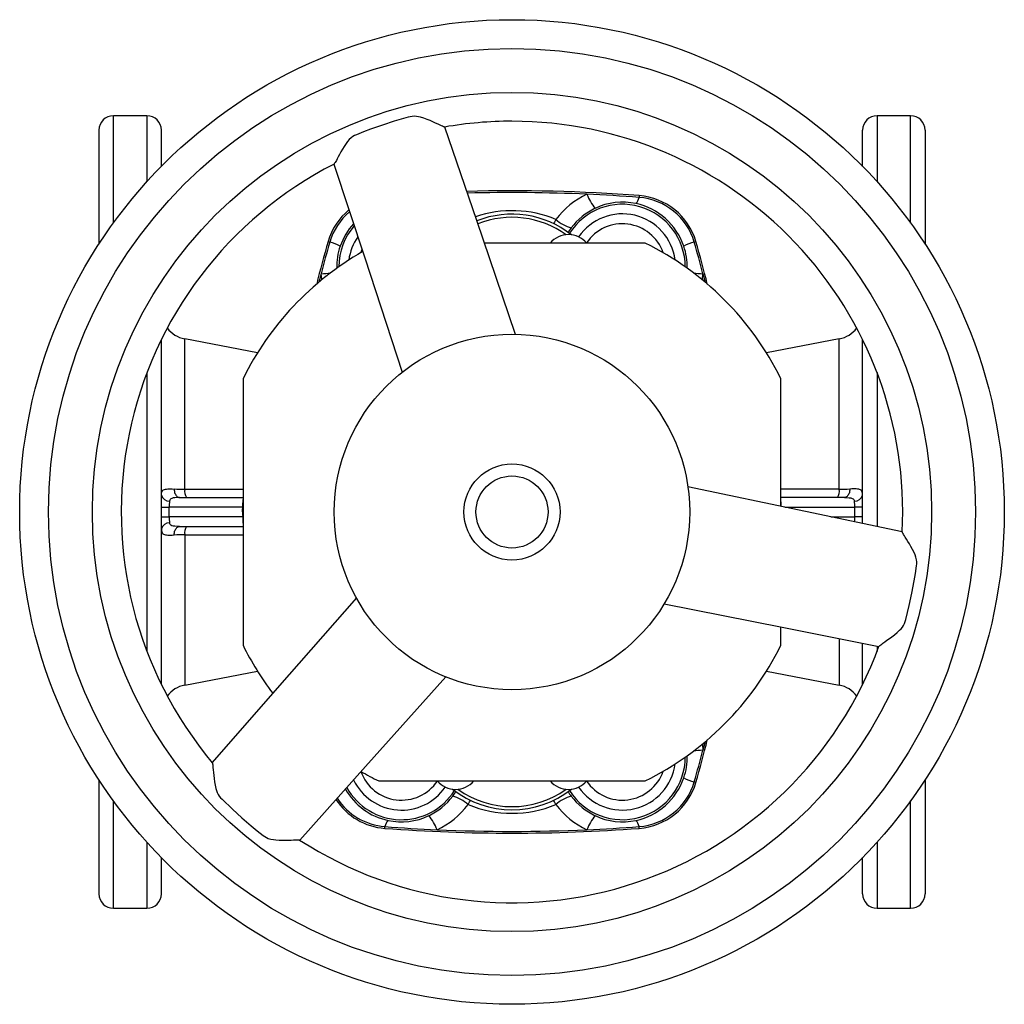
# Model space of a CAD drawing. Extents: x -146 to 626, y -41 to 700.
# Tile 1 of 4: x -146 to 59, y -41 to 164. Entities that reach past the tile are written whole.
import ezdxf

# ---------------------------------------------------------------- set-up
doc = ezdxf.new("R2010")
doc.units = 0
doc.layers.get('0').update_dxf_attribs({"linetype": 'CONTINUOUS'})

msp = doc.modelspace()

# ---------------------------------------------------------------- linework, layer by layer
at = {"color": 7, "linetype": 'CONTINUOUS'}
for p, q in [((-119.25, 143.68), (-126.25, 143.68)), ((-126.25, 121.32), (-126.25, 143.68)), ((-119.25, 143.68), (-119.25, 129.95)), ((39.75, 143.68), (32.75, 143.68)), ((32.75, 143.68), (32.75, 129.95)), ((39.75, 121.32), (39.75, 143.68)), ((-129.25, 140.68), (-129.25, 116.95)), ((-116.25, 133.13), (-116.25, 140.68)), ((29.75, 133.13), (29.75, 140.68)), ((42.75, 140.68), (42.75, 116.95)), ((-16.77, 127.04), (-16.8, 126.68)), ((-81.55, 117.47), (-81.19, 117.36)), ((-15.5, 117.18), (-48.99, 117.18)), ((-4.95, 117.47), (-5.3, 117.36)), ((-83.01, 110.76), (-83.44, 109.04)), ((-3.49, 110.76), (-3.06, 109.04)), ((-116.25, 25.25), (-116.25, 97.11)), ((-96.26, 94.29), (-111.39, 97.23)), ((-111.39, 65.92), (-111.39, 97.23)), ((24.9, 97.23), (9.76, 94.29)), ((24.9, 65.92), (24.9, 97.23)), ((29.75, 58.79), (29.75, 97.11)), ((-119.25, 90.23), (-119.25, 32.12)), ((32.75, 90.23), (32.75, 58.17)), ((-99.25, 88.93), (-99.25, 33.42)), ((12.75, 62.35), (12.75, 88.93)), ((-112.49, 64.18), (-99.25, 64.18)), ((-99.25, 64.33), (-99.36, 61.18)), ((-99.34, 61.18), (-99.25, 63.79)), ((12.82, 62.34), (12.75, 64.33)), ((12.8, 62.34), (12.75, 63.79)), ((25.99, 64.18), (12.76, 64.18)), ((-116.25, 62.18), (-114.63, 62.18)), ((-114.63, 60.18), (-114.63, 62.18)), ((-99.33, 62.18), (-114.63, 62.18)), ((13.59, 62.18), (28.13, 62.18)), ((29.75, 62.18), (28.13, 62.18)), ((28.13, 60.18), (28.13, 62.18)), ((-116.25, 60.18), (-114.63, 60.18)), ((-99.33, 60.18), (-114.63, 60.18)), ((-99.36, 61.18), (-99.25, 58.03)), ((-99.36, 61.18), (-99.34, 61.18)), ((-99.34, 61.18), (-99.25, 61.18)), ((-99.34, 61.18), (-99.25, 58.56)), ((23.15, 60.18), (28.13, 60.18)), ((29.75, 60.18), (28.13, 60.18)), ((-112.49, 58.18), (-99.25, 58.18)), ((-111.39, 56.43), (-111.39, 25.12)), ((12.75, 33.42), (12.75, 37.23)), ((24.9, 34.82), (24.9, 25.12)), ((29.75, 25.25), (29.75, 33.87)), ((32.75, 33.27), (32.75, 32.12)), ((-111.39, 25.12), (-96.26, 28.06)), ((9.76, 28.06), (24.9, 25.12)), ((-3.06, 13.31), (-3.49, 11.59)), ((-129.25, 5.41), (-129.25, -18.32)), ((-71, 5.18), (-15.5, 5.18)), ((-4.95, 4.88), (-5.3, 4.99)), ((42.75, 5.41), (42.75, -18.32)), ((-126.25, -21.32), (-126.25, 1.03)), ((39.75, -21.32), (39.75, 1.03)), ((-69.73, -4.69), (-69.7, -4.32)), ((-16.77, -4.69), (-16.8, -4.32)), ((-119.25, -7.6), (-119.25, -21.32)), ((32.75, -7.6), (32.75, -21.32)), ((-116.25, -18.32), (-116.25, -10.78)), ((29.75, -18.32), (29.75, -10.78)), ((-126.25, -21.32), (-119.25, -21.32)), ((32.75, -21.32), (39.75, -21.32))]:
    msp.add_line(p, q, dxfattribs=at)
for points in [[(-57.25, 141.33), (-57.26, 141.33), (-57.35, 141.35), (-57.5, 141.4), (-57.69, 141.48), (-57.92, 141.58), (-58.19, 141.7), (-58.64, 141.91), (-59.15, 142.15), (-59.7, 142.4), (-60.3, 142.66), (-60.93, 142.92), (-61.6, 143.16), (-62.29, 143.38), (-62.7, 143.48), (-63.13, 143.55), (-63.56, 143.58), (-64, 143.54), (-64.44, 143.46), (-64.87, 143.35), (-67.75, 142.53), (-70.24, 141.74), (-72.71, 140.87), (-74.19, 140.31), (-75.65, 139.72), (-76.03, 139.55), (-76.4, 139.35), (-76.74, 139.1), (-77.13, 138.72), (-77.48, 138.31), (-77.8, 137.88), (-78.19, 137.29), (-78.54, 136.71), (-78.86, 136.16), (-79.15, 135.64), (-79.42, 135.14), (-79.66, 134.69), (-79.82, 134.39), (-79.96, 134.13), (-80.09, 133.91), (-80.18, 133.77), (-80.24, 133.67), (-80.29, 133.62), (-80.3, 133.62)], [(-42.51, 98.16), (-50.59, 121.87), (-57.22, 141.32)], [(-80.32, 133.59), (-73.91, 114.07), (-66.09, 90.28)], [(-34.1, 122.1), (-34.4, 121.53), (-34.58, 121.19)], [(-74.48, 115.81), (-74.57, 115.6), (-74.74, 115.16)], [(-82.86, 109.5), (-82.87, 109.56), (-83.01, 110.76)], [(-3.63, 109.5), (-3.62, 109.56), (-3.49, 110.76)], [(-116.25, 64.72), (-116.23, 65.05), (-116.17, 65.33), (-116.11, 65.47), (-116.03, 65.6), (-115.93, 65.7), (-115.8, 65.78), (-115.62, 65.86), (-115.42, 65.91), (-115.19, 65.95), (-114.92, 65.97), (-114.63, 65.98), (-114.32, 65.98), (-113.97, 65.97), (-113.61, 65.96)], [(-113.61, 65.96), (-113.58, 65.72), (-113.55, 65.49), (-113.49, 65.26), (-113.42, 65.05), (-113.34, 64.86), (-113.24, 64.69), (-113.13, 64.54), (-113.02, 64.41), (-112.89, 64.31), (-112.76, 64.24), (-112.62, 64.19), (-112.49, 64.18)], [(-111.39, 65.92), (-107.47, 65.91), (-99.25, 65.9)], [(38, 57.07), (17.89, 61.28), (-6.62, 66.41)], [(24.9, 65.92), (20.97, 65.91), (12.75, 65.9)], [(27.11, 65.96), (27.09, 65.72), (27.05, 65.49), (26.99, 65.26), (26.92, 65.05), (26.84, 64.86), (26.74, 64.69), (26.63, 64.54), (26.52, 64.41), (26.39, 64.31), (26.26, 64.24), (26.13, 64.19), (25.99, 64.18)], [(29.75, 64.72), (29.73, 65.05), (29.68, 65.33), (29.61, 65.47), (29.53, 65.6), (29.43, 65.7), (29.3, 65.78), (29.13, 65.86), (28.93, 65.91), (28.69, 65.95), (28.42, 65.97), (28.14, 65.98), (27.82, 65.98), (27.48, 65.97), (27.11, 65.96)], [(-112.49, 64.18), (-112.97, 64.17), (-113.43, 64.15), (-113.78, 64.11), (-114.09, 64.02), (-114.26, 63.94), (-114.4, 63.81), (-114.43, 63.77), (-114.5, 63.62), (-114.54, 63.45)], [(25.99, 64.18), (26.47, 64.17), (26.93, 64.15), (27.28, 64.11), (27.6, 64.02), (27.77, 63.94), (27.9, 63.81), (27.93, 63.77), (28, 63.62), (28.05, 63.45)], [(-116.25, 57.64), (-116.23, 57.3), (-116.17, 57.02), (-116.11, 56.88), (-116.03, 56.76), (-115.93, 56.65), (-115.8, 56.57), (-115.62, 56.5), (-115.42, 56.44), (-115.19, 56.41), (-114.92, 56.38), (-114.63, 56.37), (-114.32, 56.37), (-113.97, 56.38), (-113.61, 56.39)], [(-112.49, 58.18), (-112.97, 58.18), (-113.43, 58.2), (-113.78, 58.24), (-114.09, 58.33), (-114.26, 58.42), (-114.4, 58.54), (-114.43, 58.58), (-114.5, 58.73), (-114.54, 58.91)], [(-113.61, 56.39), (-113.58, 56.63), (-113.55, 56.86), (-113.49, 57.09), (-113.42, 57.3), (-113.34, 57.49), (-113.24, 57.66), (-113.13, 57.82), (-113.02, 57.94), (-112.89, 58.04), (-112.76, 58.12), (-112.62, 58.16), (-112.49, 58.18)], [(-111.39, 56.43), (-107.47, 56.44), (-99.25, 56.45)], [(33.17, 33.22), (33.17, 33.24), (33.24, 33.31), (33.35, 33.4), (33.52, 33.53), (33.72, 33.68), (33.96, 33.85), (34.37, 34.14), (34.82, 34.46), (35.32, 34.81), (35.84, 35.2), (36.38, 35.62), (36.93, 36.07), (37.46, 36.56), (37.75, 36.87), (38.03, 37.21), (38.27, 37.56), (38.46, 37.96), (38.6, 38.38), (38.72, 38.81), (39.46, 41.71), (40.02, 44.27), (40.5, 46.84), (40.75, 48.4), (40.97, 49.96), (41.02, 50.38), (41.03, 50.8), (40.98, 51.22), (40.85, 51.75), (40.67, 52.26), (40.45, 52.75), (40.14, 53.38), (39.81, 53.97), (39.5, 54.52), (39.19, 55.04), (38.89, 55.52), (38.62, 55.95), (38.44, 56.24), (38.29, 56.5), (38.16, 56.71), (38.08, 56.86), (38.03, 56.97), (38.01, 57.04), (38.01, 57.04)], [(-75.65, 43.32), (-92.14, 24.47), (-105.67, 9.01)], [(-11.59, 42.05), (12.99, 37.19), (33.15, 33.2)], [(-87.43, -7.13), (-73.73, 8.18), (-57.03, 26.84)], [(-3.63, 12.85), (-3.62, 12.79), (-3.49, 11.59)], [(-105.67, 8.97), (-105.66, 8.96), (-105.63, 8.87), (-105.6, 8.72), (-105.57, 8.52), (-105.55, 8.27), (-105.52, 7.97), (-105.47, 7.48), (-105.42, 6.92), (-105.36, 6.32), (-105.29, 5.67), (-105.2, 4.99), (-105.08, 4.29), (-104.92, 3.59), (-104.8, 3.18), (-104.65, 2.78), (-104.46, 2.39), (-104.21, 2.02), (-103.91, 1.69), (-103.6, 1.37), (-101.46, -0.72), (-99.52, -2.48), (-97.53, -4.19), (-96.31, -5.18), (-95.07, -6.16), (-94.73, -6.4), (-94.37, -6.62), (-93.99, -6.79), (-93.47, -6.94), (-92.93, -7.04), (-92.4, -7.1), (-91.7, -7.14), (-91.02, -7.16), (-90.39, -7.16), (-89.78, -7.14), (-89.22, -7.13), (-88.71, -7.11), (-88.37, -7.1), (-88.07, -7.1), (-87.82, -7.1), (-87.65, -7.1), (-87.53, -7.11), (-87.46, -7.13), (-87.46, -7.13)], [(-52.39, 0.25), (-52.1, 0.82), (-51.92, 1.17)], [(-34.1, 0.25), (-34.4, 0.82), (-34.58, 1.17)]]:
    msp.add_lwpolyline(points, dxfattribs=at)
for radius in [102.5, 96.5, 87.36, 37, 10, 7.5]:
    msp.add_circle((-43.25, 61.18), radius, dxfattribs=at)
for centre, radius, start, end in [((-126.25, 140.68), 3, 90, 180), ((-119.25, 140.68), 3, 0, 90), ((32.75, 140.68), 3, 90, 180), ((39.75, 140.68), 3, 0, 90), ((-43.25, 61.18), 81.36, 90, 99.9072), ((-43.25, 61.18), 81.36, 357.0871, 90), ((-43.25, 61.18), 81.36, 117.0872, 219.9071), ((-43.25, -222.32), 350.37, 85.6658, 91.5372), ((-43.25, -222.32), 350, 87.4447, 91.5187), ((-20.27, 111.61), 17.36, 115.1458, 142.8433), ((-43.25, -222.32), 350, 85.6658, 87.4447), ((-17.44, 131.33), 10.96, 201.4268, 219.2594), ((-20.25, 112.18), 13.07, 0.189, 147.5191), ((-20.23, 112.42), 13.26, 77.8389, 115.4659), ((-19.3, 127.11), 2.54, 317.346, 350.1687), ((-20.32, 112.13), 13.57, 18.972, 77.7079), ((-17.78, 113.71), 13, 16.3165, 85.6658), ((-17.78, 113.71), 13.37, 16.3165, 85.6658), ((-68.72, 113.71), 13.37, 129.311, 163.6835), ((-68.72, 113.71), 13, 129.9483, 163.6835), ((-43.24, 100), 23.91, 67.5255, 108.5801), ((-43.25, 103.18), 20, 51.7697, 111.4527), ((-20.24, 112.28), 13.39, 115.1422, 142.8671), ((-20.25, 112.18), 11.07, 7.5855, 145.4754), ((-66.46, 112.26), 13.26, 137.583, 161.1875), ((-43.25, 103.18), 19.35, 54.3845, 111.5424), ((-29.27, 127.17), 7, 226.3592, 256.4375), ((-20.25, 112.18), 9, 19.3868, 146.0858), ((-66.25, 112.18), 13.07, 138.9592, 179.811), ((-31.5, 113.93), 5, 40.5416, 139.4584), ((-24.94, 115.77), 7.53, 142.4458, 151.2588), ((110.75, 61.18), 200.37, 163.6835, 166.2977), ((110.75, 61.18), 200, 163.6835, 165.6459), ((-88.89, 93.7), 24.89, 66.6089, 71.9851), ((-66.25, 112.18), 11.07, 145.3637, 172.4145), ((-43.25, 61.18), 62.5, 26.3628, 63.6372), ((2.39, 93.7), 24.89, 108.0149, 113.3911), ((-197.25, 61.18), 200, 14.3541, 16.3165), ((-197.25, 61.18), 200.37, 13.7023, 16.3165), ((-43.25, 61.18), 62.5, 119.8338, 153.6372), ((-67.23, 112.38), 12.5, 160.5743, 182.069), ((-19.28, 112.38), 12.5, 357.9044, 19.4212), ((-86.97, 160.33), 49.73, 274.5781, 276.8524), ((0.48, 160.33), 49.73, 263.1476, 265.4219), ((-110.25, 103.12), 6, 217.2345, 259), ((23.75, 103.12), 6, 281, 322.7655), ((-110.5, 167.39), 101.47, 268.2445, 269.4945), ((-108.94, 65.54), 2.48, 171.3179, 213.3973), ((22.44, 65.54), 2.48, 326.6027, 8.6821), ((24, 167.39), 101.47, 270.5055, 271.7555), ((-114.65, 65.08), 1.64, 192.9627, 273.6765), ((28.15, 65.08), 1.64, 266.3235, 347.0373), ((-106.16, 62.24), 8.47, 171.7773, 180.4004), ((19.67, 62.24), 8.47, 359.5996, 8.2227), ((-106.16, 60.12), 8.47, 179.5996, 188.2227), ((18.94, 60.15), 9.2, 353.7084, 0.1832), ((-114.65, 57.27), 1.64, 86.3235, 167.0373), ((-108.94, 56.81), 2.48, 146.6027, 188.6821), ((-110.5, -45.04), 101.47, 90.5055, 91.7555), ((-43.25, 61.18), 62.5, 206.3628, 217.1579), ((-43.25, 61.18), 81.36, 237.0872, 339.9072), ((-43.25, 61.18), 62.5, 296.3628, 333.6372), ((-110.25, 19.23), 6, 101, 142.7655), ((23.75, 19.23), 6, 37.2345, 79), ((-197.25, 61.18), 200.37, 343.6835, 346.2977), ((-19.27, 9.97), 12.5, 340.5743, 2.069), ((0.48, -37.98), 49.73, 94.5781, 96.8524), ((-197.25, 61.18), 200, 343.6835, 345.6459), ((-20.25, 10.18), 13.07, 212.4809, 359.811), ((-20.25, 10.18), 11.07, 214.5246, 352.4145), ((-66.25, 10.18), 9, 200.0023, 326.0858), ((-43.25, 61.18), 62.5, 239.8324, 243.6372), ((-20.25, 10.18), 9, 213.9142, 340.6132), ((-66.25, 10.18), 11.07, 205.6126, 325.4754), ((-55, 8.43), 5, 220.5416, 319.4584), ((-31.5, 8.43), 5, 220.5416, 319.4584), ((-20.32, 10.22), 13.57, 282.2921, 341.028), ((-17.78, 8.64), 13, 274.3342, 343.6835), ((-17.78, 8.64), 13.37, 274.3342, 343.6835), ((2.39, 28.65), 24.89, 246.6089, 251.9851), ((-66.22, 10.14), 13.48, 209.6556, 257.8314), ((-66.25, 10.18), 13.07, 209.2247, 327.5191), ((-43.25, 19.18), 20, 231.7697, 308.2303), ((-61.56, 6.58), 7.53, 322.4464, 331.2465), ((-43.25, 19.18), 19.35, 234.3845, 305.6155), ((-24.94, 6.58), 7.53, 208.7412, 217.5542), ((-68.72, 8.64), 13.37, 213.3061, 265.6658), ((-68.72, 8.64), 13, 212.8785, 265.6658), ((-66.26, 10.07), 13.39, 295.1422, 322.8671), ((-66.23, 10.74), 17.36, 295.1458, 322.8433), ((-57.23, -4.81), 7, 46.3592, 76.4375), ((-43.25, 22.38), 23.94, 247.5408, 292.4592), ((-29.27, -4.81), 7, 103.5625, 133.6408), ((-20.27, 10.74), 17.36, 217.1567, 244.8542), ((-20.24, 10.07), 13.39, 217.1329, 244.8578), ((-66.27, 9.93), 13.26, 257.8389, 295.4659), ((-69.05, -8.98), 10.96, 21.4268, 39.2594), ((-17.44, -8.98), 10.96, 140.7406, 158.5732), ((-20.23, 9.93), 13.26, 244.5341, 282.1611), ((-67.2, -4.76), 2.54, 137.346, 170.1687), ((-19.3, -4.76), 2.54, 9.8313, 42.654), ((-43.25, 344.68), 350.37, 265.6658, 274.3342), ((-43.25, 344.68), 350, 265.6658, 267.4447), ((-43.25, 344.68), 350, 267.4447, 272.5553), ((-43.25, 344.68), 350, 272.5553, 274.3342), ((-126.25, -18.32), 3, 180, 270), ((-119.25, -18.32), 3, 270, 0), ((32.75, -18.32), 3, 180, 270), ((39.75, -18.32), 3, 270, 0)]:
    msp.add_arc(centre, radius, start, end, dxfattribs=at)

doc.saveas('drawing.dxf')
